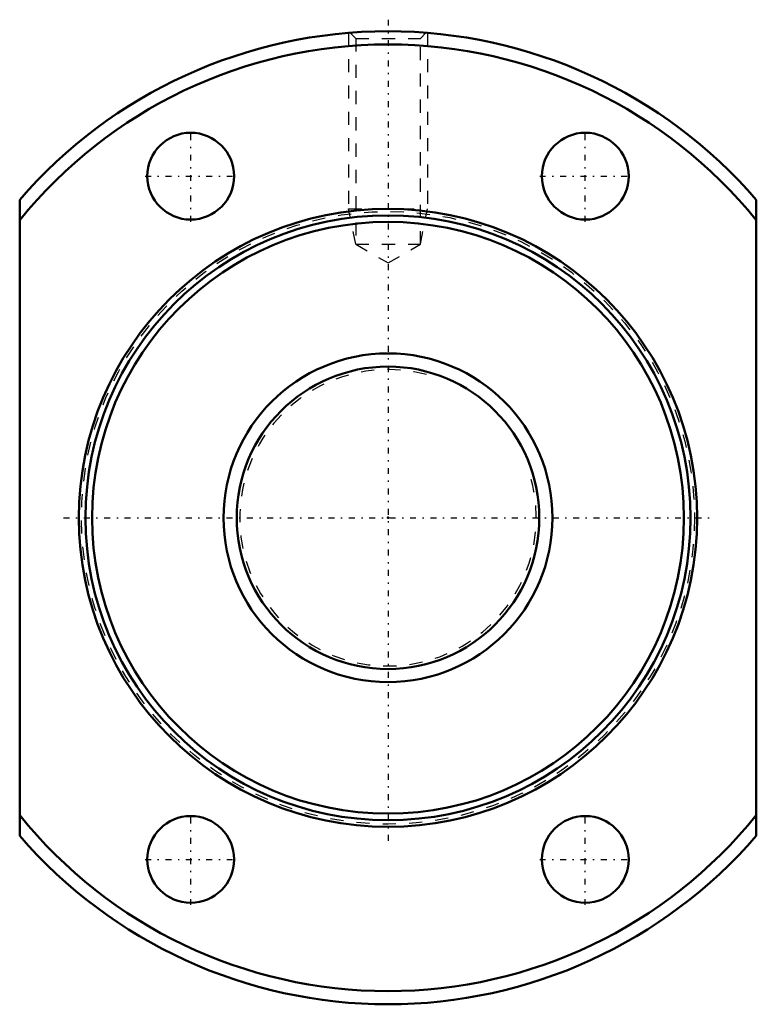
# Model space of a CAD drawing. Header units: millimetres. Extents: x -28 to 28, y -37 to 37.9.
import ezdxf

# ---------------------------------------------------------------- set-up
doc = ezdxf.new("R2010")
doc.units = ezdxf.units.MM
doc.linetypes.add('Center', pattern=[1.5, 0.45, -0.5, 0.05, -0.5])
doc.linetypes.add('Dashed', pattern=[2, 1, -1])
for name, color, linetype, lineweight in [('2d ConnectionPoints', 7, 'Continuous', 50), ('AM_0', 7, 'Continuous', 50), ('AM_5', 3, 'Continuous', 25), ('AM_7', 7, 'Center', 25), ('AM_9', 6, 'Dashed', 25)]:
    doc.layers.add(name, color=color, linetype=linetype, lineweight=lineweight)

# ---------------------------------------------------------------- blocks, each defined once
blk = doc.blocks.new('1_NRR000SBK_2520_3_6Nut_0_in_SBK2520_3_6RRG0_77LC0_0000__2')
at = {"layer": 'AM_0'}
for p, q in [((-28, -24.187), (-28, 24.187)), ((28, 24.187), (28, -24.187))]:
    blk.add_line(p, q, dxfattribs=at)
for centre, radius in [((-15, 25.981), 3.3), ((15, 25.981), 3.3), ((0, 0), 23.5), ((0, 0), 23), ((0, 0), 22.5), ((-15, -25.981), 3.3), ((15, -25.981), 3.3)]:
    blk.add_circle(centre, radius, dxfattribs=at)
for radius, start, end in [(37, 40.82089, 139.17911), (36, 38.94244, 141.05756), (36, 218.94244, 321.05756), (37, 220.82089, 319.17911)]:
    blk.add_arc((0, 0), radius, start, end, dxfattribs=at)
at = {"layer": 'AM_5', "linetype": 'Dashed'}
for p, q in [((-3, 36.878), (-3, 23.5)), ((3, 36.878), (3, 23.5)), ((-2.458, 20.8), (-3, 23.5)), ((-3, 23.5), (3, 23.5)), ((2.459, 20.8), (3, 23.5))]:
    blk.add_line(p, q, dxfattribs=at)
at = {"layer": 'AM_7'}
for p, q in [((0, 37.881), (0, -24.675)), ((-15, 22.516), (-15, 29.446)), ((15, 22.516), (15, 29.446)), ((-18.465, 25.981), (-11.535, 25.981)), ((11.535, 25.981), (18.465, 25.981)), ((-24.675, 0), (24.675, 0)), ((-15, -29.446), (-15, -22.516)), ((15, -29.446), (15, -22.516)), ((-18.465, -25.981), (-11.535, -25.981)), ((11.535, -25.981), (18.465, -25.981))]:
    blk.add_line(p, q, dxfattribs=at)
at = {"layer": 'AM_9'}
for p, q in [((-2.882, 36.882), (-2.458, 36.459)), ((2.459, 36.459), (2.884, 36.884)), ((-2.458, 36.459), (-2.458, 20.8)), ((-2.458, 36.459), (2.459, 36.459)), ((2.459, 20.8), (2.459, 36.459)), ((-2.458, 20.8), (0, 19.381)), ((-2.458, 20.8), (2.459, 20.8)), ((0, 19.381), (2.459, 20.8))]:
    blk.add_line(p, q, dxfattribs=at)
blk.add_circle((0, 0), 23.3, dxfattribs=at)
blk = doc.blocks.new('2_NRR000SBK_2520_3_60Shaft_0_in_SBK2520_3_6RRG0_77LC0_0000__2')
at = {"layer": 'AM_0'}
for radius in [12.5, 11.5]:
    blk.add_circle((0, 0), radius, dxfattribs=at)
at = {"layer": 'AM_5', "linetype": 'Dashed'}
blk.add_arc((0, 0), 11.273, 75, 15, dxfattribs=at)

msp = doc.modelspace()

# ---------------------------------------------------------------- linework, layer by layer
at = {"layer": '2d ConnectionPoints'}
msp.add_point((0, 0), dxfattribs=at)

# ---------------------------------------------------------------- block references
for name in ['1_NRR000SBK_2520_3_6Nut_0_in_SBK2520_3_6RRG0_77LC0_0000__2', '2_NRR000SBK_2520_3_60Shaft_0_in_SBK2520_3_6RRG0_77LC0_0000__2']:
    msp.add_blockref(name, (0, 0))

doc.saveas('drawing.dxf')
